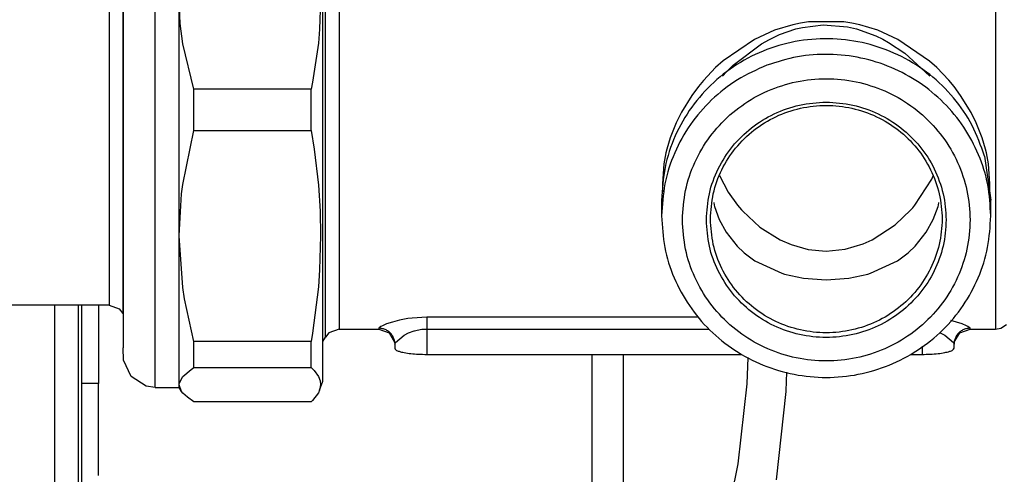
# Model space of a CAD drawing. Header units: millimetres. Extents: x -368 to 367, y 0 to 87.
# Tile 3 of 9: x -301 to -262, y 47 to 65. Entities that reach past the tile are written whole.
import ezdxf

# ---------------------------------------------------------------- set-up
doc = ezdxf.new("R2010")
doc.units = ezdxf.units.MM

msp = doc.modelspace()

# ---------------------------------------------------------------- linework, layer by layer
at = {"color": 9, "linetype": 'Continuous'}
for p, q in [((-295.916, 50.39), (-295.916, 69.678)), ((-289.12, 50.649), (-289.12, 69.419)), ((-297.21, 68.306), (-297.21, 60.604)), ((-289.02, 52.429), (-289.02, 67.639)), ((-288.459, 67.316), (-288.459, 62.821)), ((-261.88, 67.316), (-261.88, 52.753)), ((-297.785, 66.345), (-297.785, 62.449)), ((-294.945, 56.526), (-294.945, 66.06)), ((-294.904, 65.14), (-294.945, 66.06)), ((-289.214, 66.06), (-289.255, 64.909)), ((-294.797, 64.315), (-294.904, 65.14)), ((-270.09, 65.085), (-270.824, 64.859)), ((-269.773, 65.153), (-270.09, 65.085)), ((-269.452, 65.203), (-269.773, 65.153)), ((-269.693, 64.976), (-268.852, 65.075)), ((-268.012, 65.203), (-269.452, 65.203)), ((-268.852, 65.075), (-267.87, 64.996)), ((-267.689, 65.153), (-268.012, 65.203)), ((-267.372, 65.085), (-267.689, 65.153)), ((-266.639, 64.859), (-267.372, 65.085)), ((-289.255, 64.909), (-289.305, 64.338)), ((-270.824, 64.859), (-271.638, 64.489)), ((-271.034, 64.492), (-270.624, 64.684)), ((-270.624, 64.684), (-269.958, 64.913)), ((-269.958, 64.913), (-269.693, 64.976)), ((-267.87, 64.996), (-267.505, 64.912)), ((-267.505, 64.912), (-266.724, 64.633)), ((-266.724, 64.633), (-266.436, 64.495)), ((-265.83, 64.491), (-266.639, 64.859)), ((-294.347, 62.478), (-294.797, 64.315)), ((-289.305, 64.338), (-289.537, 62.755)), ((-271.638, 64.489), (-272.912, 63.616)), ((-272.506, 63.439), (-271.354, 64.315)), ((-271.354, 64.315), (-271.034, 64.492)), ((-266.436, 64.495), (-266.205, 64.37)), ((-266.205, 64.37), (-265.549, 63.938)), ((-264.546, 63.611), (-265.83, 64.491)), ((-265.549, 63.938), (-264.548, 63.018)), ((-272.912, 63.616), (-273.212, 63.345)), ((-272.776, 63.169), (-272.506, 63.439)), ((-264.256, 63.349), (-264.546, 63.611)), ((-273.212, 63.345), (-273.703, 62.831)), ((-272.931, 63), (-272.776, 63.169)), ((-263.762, 62.833), (-264.256, 63.349)), ((-289.537, 62.755), (-289.591, 62.478)), ((-288.459, 62.821), (-288.459, 52.753)), ((-273.703, 62.831), (-273.907, 62.586)), ((-264.548, 63.018), (-264.529, 62.997)), ((-263.551, 62.578), (-263.762, 62.833)), ((-297.785, 62.449), (-297.785, 53.724)), ((-289.591, 62.478), (-294.347, 62.478)), ((-294.347, 60.799), (-294.347, 62.478)), ((-289.591, 60.799), (-289.591, 62.478)), ((-273.907, 62.586), (-274.18, 62.219)), ((-263.287, 62.223), (-263.551, 62.578)), ((-262.862, 61.534), (-263.287, 62.223)), ((-274.18, 62.219), (-274.598, 61.541)), ((-274.598, 61.541), (-274.812, 61.111)), ((-262.654, 61.115), (-262.862, 61.534)), ((-274.812, 61.111), (-275.052, 60.5)), ((-262.411, 60.497), (-262.654, 61.115)), ((-294.797, 58.608), (-294.347, 60.799)), ((-294.347, 60.799), (-289.591, 60.799)), ((-289.591, 60.799), (-289.474, 60.044)), ((-297.21, 60.604), (-297.21, 51.995)), ((-275.052, 60.5), (-275.188, 60.038)), ((-262.276, 60.038), (-262.411, 60.497)), ((-289.474, 60.044), (-289.305, 58.58)), ((-275.223, 59.894), (-275.306, 59.448)), ((-275.188, 60.038), (-275.223, 59.894)), ((-262.242, 59.898), (-262.276, 60.038)), ((-262.157, 59.443), (-262.242, 59.898)), ((-275.306, 59.448), (-275.366, 58.636)), ((-262.32, 59.764), (-262.065, 57.974)), ((-262.098, 58.639), (-262.157, 59.443)), ((-275.366, 58.636), (-275.361, 58.404)), ((-273.061, 58.981), (-272.707, 58.296)), ((-265.139, 57.771), (-264.455, 58.822)), ((-264.455, 58.822), (-264.394, 58.957)), ((-262.103, 58.397), (-262.098, 58.639)), ((-294.945, 56.526), (-294.845, 58.237)), ((-294.845, 58.237), (-294.797, 58.608)), ((-289.305, 58.58), (-289.236, 57.526)), ((-275.361, 58.404), (-275.349, 58.32)), ((-272.707, 58.296), (-272.322, 57.768)), ((-262.114, 58.318), (-262.103, 58.397)), ((-275.398, 57.974), (-275.398, 57.34)), ((-273.289, 57.876), (-273.277, 57.78)), ((-264.187, 57.78), (-264.175, 57.876)), ((-262.065, 57.34), (-262.065, 57.974)), ((-289.236, 57.526), (-289.214, 56.526)), ((-273.277, 57.78), (-273.261, 57.723)), ((-273.261, 57.723), (-273.065, 57.191)), ((-272.322, 57.768), (-272.163, 57.582)), ((-272.163, 57.582), (-272.116, 57.53)), ((-272.116, 57.53), (-271.415, 56.886)), ((-265.936, 56.975), (-265.299, 57.585)), ((-265.299, 57.585), (-265.223, 57.671)), ((-265.223, 57.671), (-265.139, 57.771)), ((-264.399, 57.191), (-264.203, 57.723)), ((-264.203, 57.723), (-264.187, 57.78)), ((-273.065, 57.191), (-272.786, 56.68)), ((-264.678, 56.68), (-264.399, 57.191)), ((-272.786, 56.68), (-272.334, 56.111)), ((-271.415, 56.886), (-270.594, 56.368)), ((-266.87, 56.368), (-265.936, 56.975)), ((-265.13, 56.111), (-264.678, 56.68)), ((-294.797, 54.445), (-294.945, 56.526)), ((-294.945, 50.501), (-294.945, 56.526)), ((-289.214, 56.526), (-289.255, 55.153)), ((-270.594, 56.368), (-270.158, 56.176)), ((-267.238, 56.203), (-266.87, 56.368)), ((-272.334, 56.111), (-272.069, 55.86)), ((-272.069, 55.86), (-272.049, 55.844)), ((-272.049, 55.844), (-271.617, 55.523)), ((-270.158, 56.176), (-269.461, 55.979)), ((-269.461, 55.979), (-268.732, 55.91)), ((-268.732, 55.91), (-267.967, 55.986)), ((-267.967, 55.986), (-267.238, 56.203)), ((-265.847, 55.523), (-265.414, 55.844)), ((-265.414, 55.844), (-265.395, 55.861)), ((-265.395, 55.861), (-265.13, 56.111)), ((-271.617, 55.523), (-270.529, 55.015)), ((-266.935, 55.015), (-265.847, 55.523)), ((-289.255, 55.153), (-289.305, 54.472)), ((-270.529, 55.015), (-270.423, 54.982)), ((-270.423, 54.982), (-269.647, 54.812)), ((-269.647, 54.812), (-268.732, 54.746)), ((-268.732, 54.746), (-267.817, 54.812)), ((-267.817, 54.812), (-267.041, 54.982)), ((-267.041, 54.982), (-266.935, 55.015)), ((-294.727, 53.986), (-294.797, 54.445)), ((-289.305, 54.472), (-289.537, 52.583)), ((-294.347, 52.253), (-294.727, 53.986)), ((-297.785, 53.724), (-307.559, 53.724)), ((-299.99, 53.724), (-299.99, 43.853)), ((-299.019, 43.853), (-299.019, 53.724)), ((-298.893, 50.556), (-298.893, 53.724)), ((-298.212, 53.724), (-298.212, 50.556)), ((-297.785, 53.724), (-297.369, 53.572)), ((-297.369, 53.572), (-297.222, 53.39)), ((-297.222, 53.39), (-297.21, 53.384)), ((-286.018, 53.113), (-286.305, 53.038)), ((-285.682, 53.177), (-286.018, 53.113)), ((-285.499, 53.201), (-285.682, 53.177)), ((-284.913, 53.236), (-285.499, 53.201)), ((-273.909, 53.236), (-284.913, 53.236)), ((-284.913, 53.236), (-284.913, 52.756)), ((-263.457, 53.038), (-263.679, 53.096)), ((-288.459, 52.753), (-288.875, 52.601)), ((-288.459, 52.753), (-286.855, 52.753)), ((-286.773, 52.859), (-286.855, 52.787)), ((-286.855, 52.787), (-286.855, 52.753)), ((-286.855, 52.753), (-286.438, 52.601)), ((-286.711, 52.891), (-286.773, 52.859)), ((-286.538, 52.962), (-286.711, 52.891)), ((-286.305, 53.038), (-286.538, 52.962)), ((-285.649, 52.6), (-285.425, 52.681)), ((-285.425, 52.681), (-285.409, 52.686)), ((-285.409, 52.686), (-285.304, 52.713)), ((-285.304, 52.713), (-285.111, 52.745)), ((-285.111, 52.745), (-284.913, 52.756)), ((-284.913, 52.756), (-273.483, 52.756)), ((-284.913, 52.756), (-284.913, 51.729)), ((-263.223, 52.962), (-263.457, 53.038)), ((-263.323, 52.601), (-262.907, 52.753)), ((-263.051, 52.891), (-263.223, 52.962)), ((-262.989, 52.859), (-263.051, 52.891)), ((-262.907, 52.787), (-262.989, 52.859)), ((-262.907, 52.753), (-262.907, 52.787)), ((-262.907, 52.753), (-261.88, 52.753)), ((-261.88, 52.753), (-261.659, 52.792)), ((-261.659, 52.792), (-261.423, 52.942)), ((-289.591, 52.253), (-294.347, 52.253)), ((-294.347, 51.192), (-294.347, 52.253)), ((-289.537, 52.583), (-289.591, 52.253)), ((-289.591, 51.192), (-289.591, 52.253)), ((-289.12, 52.256), (-289.02, 52.429)), ((-288.875, 52.601), (-289.02, 52.429)), ((-286.438, 52.601), (-286.217, 52.218)), ((-286.217, 52.255), (-286.207, 52.143)), ((-286.183, 52.215), (-285.828, 52.51)), ((-285.828, 52.51), (-285.649, 52.6)), ((-264.148, 52.613), (-264.112, 52.6)), ((-264.112, 52.6), (-263.933, 52.51)), ((-263.933, 52.51), (-263.579, 52.215)), ((-263.544, 52.218), (-263.323, 52.601)), ((-297.197, 51.501), (-297.21, 51.995)), ((-286.217, 52.218), (-286.207, 52.143)), ((-286.207, 52.143), (-286.183, 52.215)), ((-286.207, 52.143), (-286.207, 51.977)), ((-264.849, 52.068), (-264.849, 51.729)), ((-263.579, 52.215), (-263.554, 52.143)), ((-263.554, 52.143), (-263.544, 52.218)), ((-263.554, 51.977), (-263.554, 52.143)), ((-296.894, 50.837), (-297.197, 51.501)), ((-284.913, 51.729), (-272.145, 51.729)), ((-278.227, 51.729), (-278.227, 40.85)), ((-276.955, 51.729), (-276.955, 40.859)), ((-271.907, 51.609), (-271.941, 50.541)), ((-265.318, 51.729), (-264.849, 51.729)), ((-294.797, 50.837), (-294.457, 51.122)), ((-294.457, 51.122), (-294.347, 51.192)), ((-294.347, 51.192), (-289.591, 51.192)), ((-289.591, 51.192), (-289.474, 51.07)), ((-289.474, 51.07), (-289.305, 50.833)), ((-296.281, 50.443), (-296.894, 50.837)), ((-294.942, 50.55), (-294.797, 50.837)), ((-289.305, 50.833), (-289.236, 50.662)), ((-289.236, 50.662), (-289.214, 50.501)), ((-270.348, 50.254), (-270.323, 51.015)), ((-298.212, 50.556), (-298.893, 50.556)), ((-298.893, 44.522), (-298.893, 50.556)), ((-298.212, 46.816), (-298.212, 50.556)), ((-295.916, 50.39), (-296.281, 50.443)), ((-295.916, 50.39), (-294.945, 50.39)), ((-294.945, 50.501), (-294.942, 50.55)), ((-294.848, 50.222), (-294.945, 50.501)), ((-294.945, 50.39), (-294.945, 50.501)), ((-294.848, 50.222), (-294.945, 50.39)), ((-289.255, 50.279), (-289.305, 50.168)), ((-289.255, 50.279), (-289.12, 50.649)), ((-289.214, 50.501), (-289.255, 50.279)), ((-271.941, 50.541), (-272.307, 47.29)), ((-294.797, 50.164), (-294.848, 50.222)), ((-294.612, 49.99), (-294.797, 50.164)), ((-294.347, 49.809), (-294.612, 49.99)), ((-289.537, 49.863), (-289.591, 49.809)), ((-289.305, 50.168), (-289.537, 49.863)), ((-270.75, 46.641), (-270.35, 50.229)), ((-270.35, 50.229), (-270.348, 50.254)), ((-289.591, 49.809), (-294.347, 49.809)), ((-272.307, 47.29), (-272.968, 44.141))]:
    msp.add_line(p, q, dxfattribs=at)
for points in [[(-297.222, 66.673), (-297.222, 66.66), (-297.222, 66.605), (-297.222, 66.509), (-297.222, 66.374), (-297.222, 66.198), (-297.222, 65.983), (-297.222, 65.732), (-297.222, 65.446), (-297.222, 65.125), (-297.222, 64.772), (-297.222, 64.29), (-297.222, 63.767), (-297.222, 63.208), (-297.222, 62.617), (-297.222, 61.79), (-297.222, 60.935), (-297.222, 60.063), (-297.222, 59.19), (-297.222, 58.333), (-297.222, 57.504), (-297.222, 56.911), (-297.222, 56.349), (-297.222, 55.822), (-297.222, 55.336), (-297.222, 54.98), (-297.222, 54.656), (-297.222, 54.366), (-297.222, 54.111), (-297.222, 53.892), (-297.222, 53.689), (-297.222, 53.521), (-297.222, 53.39)], [(-262.32, 59.764), (-262.824, 61.005), (-263.575, 62.12), (-264.541, 63.062), (-265.682, 63.791), (-266.95, 64.278), (-268.292, 64.502), (-269.653, 64.454), (-270.975, 64.135), (-272.204, 63.559), (-273.288, 62.75), (-274.182, 61.742), (-274.848, 60.577), (-275.259, 59.303), (-275.398, 57.974)], [(-262.065, 57.34), (-262.191, 58.601), (-262.561, 59.816), (-263.163, 60.937), (-263.975, 61.923), (-264.964, 62.737), (-266.096, 63.349), (-267.326, 63.735), (-268.609, 63.881), (-269.896, 63.782), (-271.14, 63.441)], [(-271.14, 63.441), (-272.328, 62.849), (-273.373, 62.037), (-274.232, 61.037), (-274.871, 59.89), (-275.265, 58.641), (-275.398, 57.34)], [(-274.557, 57.178), (-274.43, 55.99), (-274.053, 54.853), (-273.445, 53.818), (-272.63, 52.93), (-271.645, 52.227), (-270.532, 51.741), (-269.341, 51.493), (-268.123, 51.493), (-266.932, 51.741), (-265.819, 52.227), (-264.834, 52.93), (-264.019, 53.818), (-263.41, 54.853), (-263.034, 55.99), (-262.907, 57.178), (-263.034, 58.367), (-263.41, 59.504), (-264.019, 60.539), (-264.834, 61.427), (-265.819, 62.129), (-266.932, 62.615), (-268.123, 62.864), (-269.341, 62.864), (-270.532, 62.615), (-271.645, 62.129), (-272.63, 61.427), (-273.445, 60.539), (-274.053, 59.504), (-274.43, 58.367), (-274.557, 57.178)], [(-273.586, 57.178), (-273.465, 56.118), (-273.105, 55.111), (-272.527, 54.208), (-271.759, 53.454), (-270.838, 52.886), (-269.812, 52.534), (-268.732, 52.414), (-267.652, 52.534), (-266.626, 52.886), (-265.705, 53.454), (-264.937, 54.208), (-264.358, 55.111), (-263.999, 56.118), (-263.878, 57.178), (-263.999, 58.238), (-264.358, 59.245), (-264.937, 60.149), (-265.705, 60.903), (-266.626, 61.471), (-267.652, 61.823), (-268.732, 61.942), (-269.812, 61.823), (-270.838, 61.471), (-271.759, 60.903), (-272.527, 60.149), (-273.105, 59.245), (-273.465, 58.238), (-273.586, 57.178)], [(-273.424, 57.209), (-273.307, 56.185), (-272.96, 55.211), (-272.401, 54.338), (-271.658, 53.609), (-270.768, 53.06), (-269.776, 52.72), (-268.732, 52.604), (-267.688, 52.72), (-266.696, 53.06), (-265.806, 53.609), (-265.063, 54.338), (-264.504, 55.211), (-264.157, 56.185), (-264.039, 57.209), (-264.157, 58.234), (-264.504, 59.208), (-265.063, 60.081), (-265.806, 60.81), (-266.696, 61.359), (-267.688, 61.699), (-268.732, 61.815), (-269.776, 61.699), (-270.768, 61.359), (-271.658, 60.81), (-272.401, 60.081), (-272.96, 59.208), (-273.307, 58.234), (-273.424, 57.209)], [(-275.398, 57.34), (-275.27, 56.063), (-274.891, 54.836), (-274.275, 53.705), (-273.446, 52.713), (-272.436, 51.9), (-271.283, 51.295), (-270.033, 50.923), (-268.732, 50.797), (-267.431, 50.923), (-266.181, 51.295), (-265.028, 51.9), (-264.018, 52.713), (-263.189, 53.705), (-262.573, 54.836), (-262.194, 56.063), (-262.065, 57.34)], [(-286.217, 52.255), (-286.26, 52.398), (-286.335, 52.527), (-286.438, 52.636), (-286.564, 52.718), (-286.705, 52.77), (-286.855, 52.787)], [(-262.907, 52.787), (-263.056, 52.77), (-263.197, 52.718), (-263.323, 52.636), (-263.426, 52.527), (-263.501, 52.398), (-263.544, 52.255)], [(-263.544, 52.255), (-263.552, 52.199), (-263.554, 52.143)], [(-286.207, 51.977), (-286.163, 51.913), (-286.034, 51.853), (-285.828, 51.802), (-285.56, 51.762), (-285.248, 51.737), (-284.913, 51.729)], [(-264.849, 51.729), (-264.514, 51.737), (-264.201, 51.762), (-263.933, 51.802), (-263.727, 51.853), (-263.598, 51.913), (-263.554, 51.977)]]:
    msp.add_spline(points, degree=3, dxfattribs=at)

doc.saveas('drawing.dxf')
